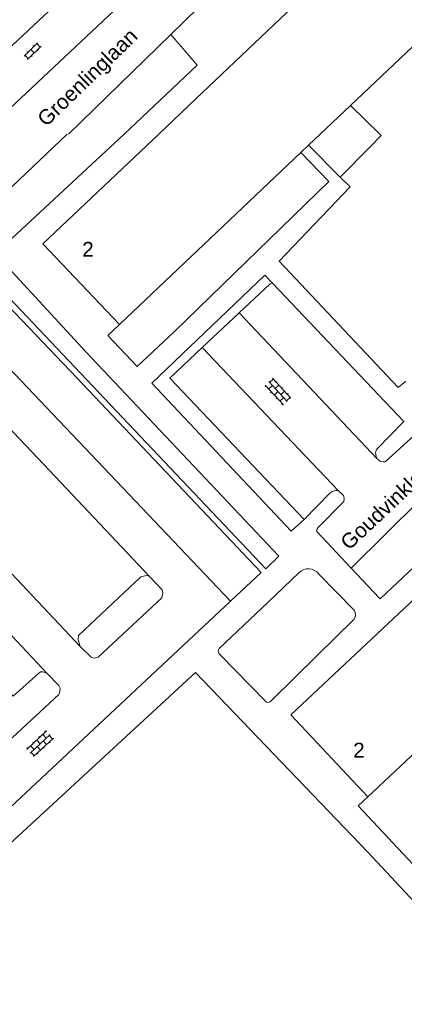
# Model space of a CAD drawing. Header units: metres. Extents: x 142661 to 143061, y 459832 to 460182.
# Tile 5 of 7: x 142936 to 142983, y 459894 to 460014. Entities that reach past the tile are written whole.
import ezdxf

# ---------------------------------------------------------------- set-up
doc = ezdxf.new("R2010")
doc.units = ezdxf.units.M
for name, color, linetype, lineweight in [('B01', 1, 'Continuous', 30), ('Q19', 7, 'Continuous', 0), ('S02-OV2', 7, 'Continuous', 0), ('S02-OV4', 7, 'Continuous', 0), ('V00', 7, 'Continuous', 0), ('Z02', 7, 'Continuous', 0), ('Z06', 7, 'Continuous', 0)]:
    doc.layers.add(name, color=color, linetype=linetype, lineweight=lineweight)
doc.styles.add('Z02', font='arial.ttf', dxfattribs={"height": 1.8})
doc.styles.add('Z06', font='arial.ttf', dxfattribs={"height": 1.8})

# ---------------------------------------------------------------- blocks, each defined once
blk = doc.blocks.new('OV4')
at = {"layer": 'S02-OV4'}
for p, q in [((0, 0.12), (0.66, 0.12)), ((0, 0), (0.66, 0)), ((0.03, 0.12), (0.03, 0)), ((0.13, 0.15), (0.13, 0.12)), ((0.13, -0.12), (0.13, 0)), ((0.23, 0.12), (0.23, 0)), ((0.33, 0.12), (0.33, 0.15)), ((0.33, 0), (0.33, -0.12)), ((0.43, 0.12), (0.43, 0)), ((0.53, 0.12), (0.53, 0.15)), ((0.63, 0.12), (0.63, 0)), ((0, -0.12), (0.66, -0.12)), ((0.03, -0.12), (0.03, -0.15)), ((0.23, -0.12), (0.23, -0.15)), ((0.43, -0.15), (0.43, -0.12)), ((0.53, -0.12), (0.53, 0)), ((0.63, -0.12), (0.63, -0.15))]:
    blk.add_line(p, q, dxfattribs=at)
blk = doc.blocks.new('OV2')
at = {"layer": 'S02-OV2'}
for p, q in [((0.026, 0.1), (-0.004, 0.1)), ((0.026, -0.23), (0.026, 0.23)), ((0.146, 0.2), (0.026, 0.2)), ((0.026, 0), (0.146, 0)), ((0.146, -0.23), (0.146, 0.23)), ((0.146, 0.1), (0.176, 0.1)), ((0.026, -0.1), (-0.004, -0.1)), ((0.026, -0.2), (0.146, -0.2)), ((0.176, -0.1), (0.146, -0.1))]:
    blk.add_line(p, q, dxfattribs=at)

msp = doc.modelspace()

# ---------------------------------------------------------------- linework, layer by layer
at = {"layer": 'B01', "flags": 128}
for points in [[(142988.86, 460034.01), (142970.17, 460016.27), (142957.55, 460004.26), (142953.06, 460000)], [(142992.79, 460029.86), (142993.08, 460029.56), (142998.15, 460024.22), (142976.3, 460003.47)], [(142976.3, 460003.47), (142972.64, 460000)], [(142948.3, 459976.9), (142939.02, 459986.67), (142953.06, 460000)], [(142972.64, 460000), (142971.21, 459998.65)], [(142971.21, 459998.65), (142970.28, 459997.76)], [(142970.28, 459997.76), (142948.3, 459976.9)], [(142978.4, 459919.59), (142969.07, 459929.52), (142988.05, 459947.36), (142986.09, 459949.44)], [(143000, 459939.9), (142978.4, 459919.59)]]:
    msp.add_lwpolyline(points, dxfattribs=at)
at = {"layer": 'Q19', "flags": 128}
for points in [[(142987.65, 460052.91), (142955.94, 460022.72), (142949.76, 460016.95), (142948.3, 460015.59), (142931.65, 460000)], [(142954.51, 460012.1), (142962.75, 460020.15)], [(142942.12, 460000), (142954.51, 460012.1)], [(142950.28, 460001.33), (142957.72, 460008.37), (142954.51, 460012.1)], [(142948.86, 460000), (142950.28, 460001.33)], [(142931.95, 459990.5), (142934.85, 459987.4), (142935.03, 459987.29), (142935.31, 459987.39), (142948.86, 460000)], [(142931.95, 459990.5), (142941.96, 460000)], [(142914.17, 459993.34), (142920.18, 459987.08), (142961.76, 459943.31)], [(142923.9, 459990.57), (142943.11, 459970.44), (142965.48, 459946.79), (142961.76, 459943.31)], [(142951.99, 459946.26), (142939.8, 459959.2), (142915.1, 459985.26)], [(142962.82, 459978.32), (142979.54, 459960.61)], [(142943.54, 459937.83), (142931.35, 459950.77), (142906.39, 459977.09)], [(142901.84, 459974.42), (142927.32, 459947.54), (142939.51, 459934.61)], [(142974.8, 459956.74), (142958.34, 459974.1)], [(142909.93, 459958.67), (142935.42, 459931.8), (142938.51, 459934.61), (142938.73, 459934.75), (142939.02, 459934.77), (142939.51, 459934.61)], [(142984.74, 459955.61), (142976.39, 459947.33)], [(142972.34, 459952.21), (142972.2, 459952.01), (142972.21, 459951.8), (142976.39, 459947.33)], [(142979.88, 459943.6), (142986.09, 459949.44)], [(142976.39, 459947.33), (142979.07, 459944.46), (142979.88, 459943.6)], [(142951.99, 459946.26), (142951.68, 459946.43), (142951.39, 459946.42), (142950.9, 459946.26), (142943.33, 459939.17)], [(142943.54, 459937.83), (142944.87, 459936.52), (142945.23, 459936.41), (142945.71, 459936.55), (142953.43, 459943.73), (142953.52, 459944.04), (142953.54, 459944.33), (142953.48, 459944.69), (142951.99, 459946.26)], [(142961.76, 459943.31), (142935.06, 459918.31)], [(142943.33, 459939.17), (142943.29, 459938.66), (142943.54, 459937.83)], [(142939.51, 459934.61), (142940.96, 459933.11), (142941.09, 459932.76), (142941.06, 459932.32), (142940.93, 459932.02), (142929.68, 459921.58), (142929.32, 459921.46), (142928.83, 459921.56), (142927.4, 459923)]]:
    msp.add_lwpolyline(points, dxfattribs=at)
at = {"layer": 'V00', "flags": 128}
for points in [[(142925.95, 460002.06), (142949.72, 460024.31), (142949.82, 460024.37), (142950.04, 460024.24)], [(142979.85, 460000), (142976.3, 460003.47)], [(142978.7, 459998.45), (142980.01, 459999.84), (142979.85, 460000)], [(142971.21, 459998.65), (142975.05, 459994.78), (142978.7, 459998.45)], [(142970.28, 459997.76), (142973.67, 459994.26), (142954.98, 459976.05)], [(142969.36, 459986.36), (142976.25, 459993.58), (142975.05, 459994.78)], [(142983.01, 459970.03), (142982.09, 459969.27), (142967.65, 459984.58), (142969.36, 459986.36)], [(142935.25, 459983.32), (142944.25, 459973.53), (142967.61, 459948.78), (142966.04, 459947.26), (142933.44, 459981.66)], [(142966.84, 459981.9), (142965.92, 459982.89), (142952.21, 459969.79), (142969.12, 459951.81), (142970.67, 459953.24)], [(142966.55, 459981.83), (142962.82, 459978.32)], [(142966.84, 459981.9), (142966.55, 459981.83)], [(142979.54, 459960.61), (142979.4, 459960.88), (142979.32, 459961.33), (142979.47, 459961.71), (142982.78, 459965.12), (142966.84, 459981.9)], [(142962.82, 459978.32), (142958.34, 459974.1)], [(142954.98, 459976.05), (142950.43, 459971.79), (142946.88, 459975.55), (142948.3, 459976.9)], [(142958.34, 459974.1), (142954.4, 459970.39), (142970.67, 459953.24)], [(142986.22, 459965.85), (142986.16, 459965.58), (142985.88, 459965.11), (142980.5, 459960.23)], [(142980.5, 459960.23), (142980.21, 459960.23), (142979.95, 459960.26), (142979.54, 459960.61)], [(142970.67, 459953.24), (142973.79, 459956.45), (142974.08, 459956.64), (142974.48, 459956.77), (142974.55, 459956.74), (142974.8, 459956.74)], [(142974.8, 459956.74), (142975.46, 459956.13), (142975.48, 459956.03), (142975.55, 459955.76), (142975.5, 459955.41), (142972.34, 459952.21)], [(142966.3, 459943.22), (142970.07, 459946.82)], [(142972.45, 459946.62), (142976.75, 459942.24)], [(142972.3, 459936.76), (142966.7, 459931.24), (142966.54, 459931.11), (142966.32, 459931.05), (142966.13, 459931.08), (142966, 459931.19), (142960.52, 459936.81), (142960.35, 459937.01), (142960.26, 459937.28), (142960.3, 459937.43), (142960.38, 459937.57), (142966.3, 459943.22)], [(142976.71, 459941.12), (142972.3, 459936.76)], [(143000, 459889.68), (142978.38, 459912.89), (142957.5, 459934.66), (142937.1, 459915.83)], [(142978.4, 459919.59), (142977.24, 459918.5), (142999.61, 459894.61), (143000, 459894.99)], [(142937.1, 459915.83), (142918.32, 459898.49), (142915.57, 459895.65), (142914.39, 459894.32), (142913.8, 459893.28), (142913.67, 459892.4), (142913.83, 459892.04), (142914.21, 459891.66), (142928.88, 459886.18), (142950.93, 459878.29)]]:
    msp.add_lwpolyline(points, dxfattribs=at)
at = {"layer": 'V00', "extrusion": (0, 0, -1)}
for centre, radius, start, end in [((-142971.18, 459945.66), 1.6, 46.2948, 142.9697), ((-142975.91, 459941.71), 0.992, 147.7907, 216.3148)]:
    msp.add_arc(centre, radius, start, end, dxfattribs=at)

# ---------------------------------------------------------------- block references
at = {"layer": 'S02-OV2', "xscale": 5, "yscale": 5, "zscale": 5, "rotation": 314.5137674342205}
msp.add_blockref('OV2', (142937.46, 460010.37), dxfattribs=at)
at = {"layer": 'S02-OV4', "xscale": 5, "yscale": 5, "zscale": 5}
for p, rotation in [((142966.39, 459969.96), 312.7709286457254), ((142939.88, 459927.15), 222.9328967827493)]:
    msp.add_blockref('OV4', p, dxfattribs=dict(at, rotation=rotation))

# ---------------------------------------------------------------- texts
at = {"layer": 'Z02', "linetype": 'Continuous', "style": 'Z02'}
for p in [(142943.78, 459985.12), (142976.62, 459924.35)]:
    msp.add_text('2', height=1.8, dxfattribs=at).set_placement(p)
at = {"layer": 'Z06', "linetype": 'Continuous', "style": 'Z06'}
for s, rotation, p in [('Groenlinglaan', 44.1086, (142939.41, 460000.8)), ('Goudvinklaan', 43.2177, (142976.12, 459949.42))]:
    msp.add_text(s, height=1.8, rotation=rotation, dxfattribs=at).set_placement(p)

doc.saveas('drawing.dxf')
